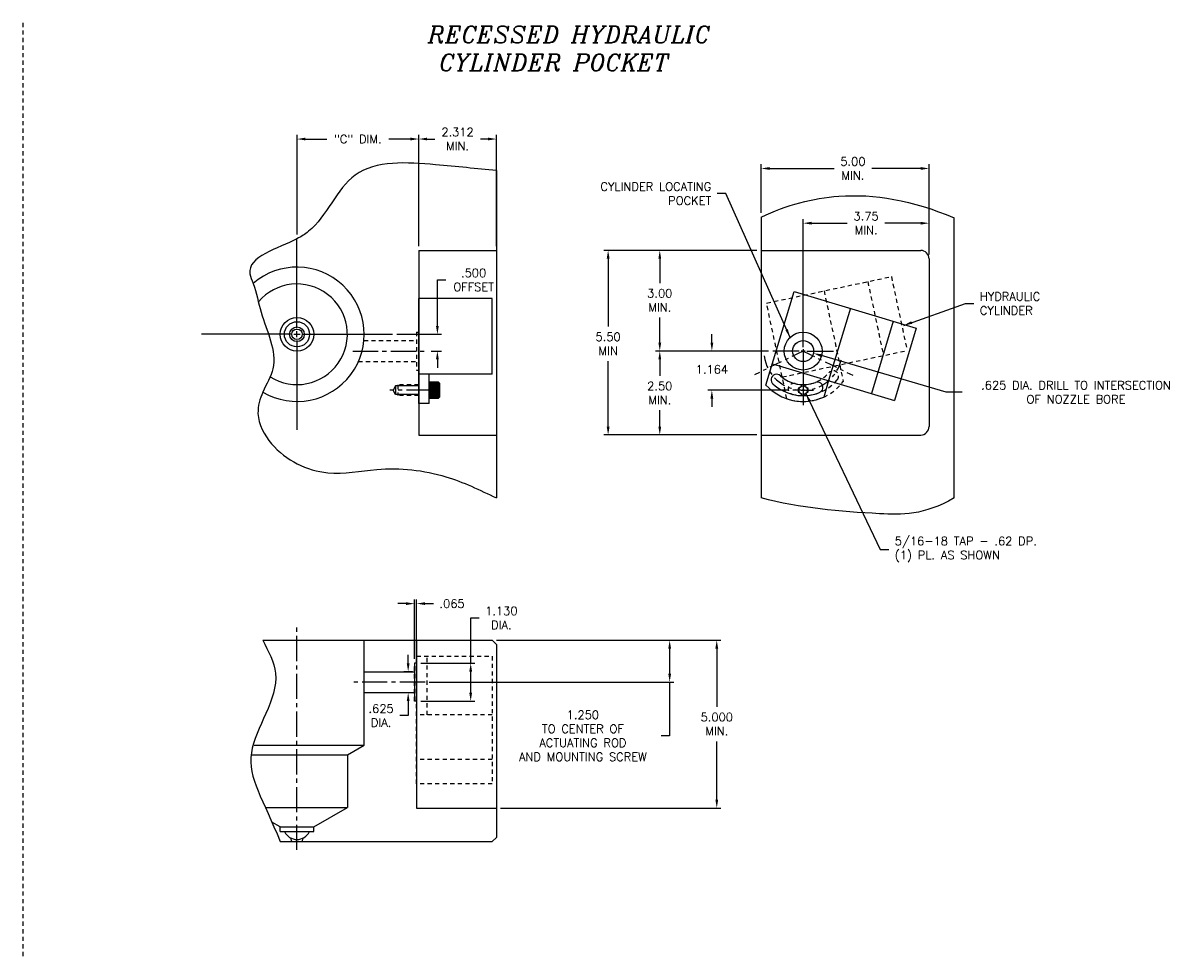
# Model space of a CAD drawing. Extents: x -30 to 81, y 162 to 199.
# Tile 6 of 6: x 47 to 81, y 166 to 194. Entities that reach past the tile are written whole.
import ezdxf

# ---------------------------------------------------------------- set-up
doc = ezdxf.new("R2010")
doc.units = 0
doc.header["$MEASUREMENT"] = 0
for name, pattern in [('CENTER2', [1.125, 0.75, -0.125, 0.125, -0.125]), ('ecw_5', [1, 0.375, -0.125, 0.0625, -0.125, 0.3125]), ('HIDDEN2', [0.1875, 0.125, -0.0625])]:
    doc.linetypes.add(name, pattern=pattern)
doc.layers.get('DEFPOINTS').update_dxf_attribs({"linetype": 'CONTINUOUS'})
for name, color, linetype in [('CYC_HIDDEN', 1, 'HIDDEN2'), ('DIMENSIONS', 4, 'CONTINUOUS'), ('DSCV_BORE_SOLID', 1, 'CONTINUOUS'), ('FASTENER_SOLID', 7, 'CONTINUOUS'), ('MA_SHAPE_HIDDEN', 6, 'HIDDEN2'), ('NP_SHAPE_SOLID', 6, 'CONTINUOUS'), ('POCKET', 4, 'CENTER2'), ('SCV200_BORE_CENTER', 22, 'CENTER2'), ('SCV200_BORE_HIDDEN', 10, 'HIDDEN2'), ('SCV200_BORE_SOLID', 1, 'CONTINUOUS'), ('SCV400_BORE_SOLID', 1, 'CONTINUOUS'), ('SCV_HYD_CYL_SHAPE', 3, 'CONTINUOUS'), ('TAP', 1, 'CONTINUOUS'), ('TAP_HIDDEN', 1, 'HIDDEN2')]:
    doc.layers.add(name, color=color, linetype=linetype)
doc.styles.add('ITALIC', font='italic.shx')
doc.styles.add('ROMANS', font='romans.shx')
doc.dimstyles.new('CATALOG', dxfattribs={"dimscale": 2, "dimtxt": 0.125, "dimasz": 0.125, "dimexe": 0.0625, "dimexo": 0.0625, "dimgap": 0.09, "dimtad": 0, "dimtih": 1, "dimtoh": 1, "dimdec": 3, "dimzin": 4, "dimdsep": 46, "dimtxsty": 'ROMANS', "dimcen": 0, "dimclrd": 256, "dimclre": 256, "dimclrt": 256, "dimadec": 0, "dimazin": 0, "dimtfac": 0.7, "dimtdec": 3, "dimtofl": 0, "dimtmove": 0, "dimatfit": 3, "dimfxl": 1, "dimtolj": 1, "dimtzin": 4, "dimlwd": -1, "dimlwe": -1, "dimarcsym": 0})

# ---------------------------------------------------------------- blocks, each defined once
blk = doc.blocks.new('*D23')
at = {"layer": 'DEFPOINTS', "color": 0}
for p in [(59.001, 176.45), (58.936, 174.676), (59.001, 174.676)]:
    blk.add_point(p, dxfattribs=at)
at = {"layer": 'DIMENSIONS'}
for p, q in [((58.936, 174.801), (58.936, 176.575)), ((59.001, 174.801), (59.001, 176.575)), ((58.686, 176.45), (58.436, 176.45)), ((59.251, 176.45), (59.501, 176.45))]:
    blk.add_line(p, q, dxfattribs=at)
for points in [[(58.686, 176.492), (58.686, 176.409), (58.936, 176.45)], [(59.251, 176.492), (59.251, 176.409), (59.001, 176.45)]]:
    blk.add_solid(points, dxfattribs=at)
at = {"layer": 'DIMENSIONS', "insert": (60.056, 176.45), "char_height": 0.25, "attachment_point": 5, "style": 'ROMANS'}
blk.add_mtext('\\A1;.065 ', dxfattribs=at)
blk = doc.blocks.new('*D24')
at = {"layer": 'DEFPOINTS', "color": 0}
for p in [(59.001, 174.676), (60.61, 174.676), (59.001, 173.546)]:
    blk.add_point(p, dxfattribs=at)
at = {"layer": 'DIMENSIONS'}
for p, q in [((60.61, 174.676), (60.61, 176.025)), ((60.61, 176.025), (60.86, 176.025)), ((59.126, 174.676), (60.735, 174.676)), ((60.61, 173.796), (60.61, 174.426)), ((59.126, 173.546), (60.735, 173.546))]:
    blk.add_line(p, q, dxfattribs=at)
for points in [[(60.568, 174.426), (60.652, 174.426), (60.61, 174.676)], [(60.568, 173.796), (60.652, 173.796), (60.61, 173.546)]]:
    blk.add_solid(points, dxfattribs=at)
at = {"layer": 'DIMENSIONS', "insert": (61.522, 176.025), "char_height": 0.25, "attachment_point": 5, "style": 'ROMANS'}
blk.add_mtext('\\A1;1.130 \\PDIA.', dxfattribs=at)
blk = doc.blocks.new('*D25')
at = {"layer": 'DEFPOINTS', "color": 0}
for p in [(61.25, 175.361), (59.251, 174.111), (66.535, 174.111)]:
    blk.add_point(p, dxfattribs=at)
at = {"layer": 'DIMENSIONS'}
for p, q in [((61.375, 175.361), (66.66, 175.361)), ((66.535, 175.111), (66.535, 174.361)), ((59.376, 174.111), (66.66, 174.111)), ((66.535, 174.111), (66.535, 172.512)), ((66.535, 172.512), (66.285, 172.512))]:
    blk.add_line(p, q, dxfattribs=at)
for points in [[(66.494, 175.111), (66.577, 175.111), (66.535, 175.361)], [(66.494, 174.361), (66.577, 174.361), (66.535, 174.111)]]:
    blk.add_solid(points, dxfattribs=at)
at = {"layer": 'DIMENSIONS', "insert": (63.951, 172.512), "char_height": 0.25, "attachment_point": 5, "style": 'ROMANS'}
blk.add_mtext('\\A1;1.250 \\P{\\C4;TO CENTER OF \\PACTUATING ROD \\PAND MOUNTING SCREW}', dxfattribs=at)
blk = doc.blocks.new('*D26')
at = {"layer": 'DEFPOINTS', "color": 0}
for p in [(58.748, 174.423), (59.001, 174.423), (59.001, 173.798)]:
    blk.add_point(p, dxfattribs=at)
at = {"layer": 'DIMENSIONS'}
for p, q in [((58.748, 174.673), (58.748, 174.923)), ((58.876, 174.423), (58.623, 174.423)), ((58.876, 173.798), (58.623, 173.798)), ((58.748, 173.548), (58.748, 173.115)), ((58.748, 173.115), (58.498, 173.115))]:
    blk.add_line(p, q, dxfattribs=at)
for points in [[(58.707, 174.673), (58.79, 174.673), (58.748, 174.423)], [(58.707, 173.548), (58.79, 173.548), (58.748, 173.798)]]:
    blk.add_solid(points, dxfattribs=at)
at = {"layer": 'DIMENSIONS', "insert": (57.943, 173.115), "char_height": 0.25, "attachment_point": 5, "style": 'ROMANS'}
blk.add_mtext('\\A1;.625 \\PDIA.', dxfattribs=at)
blk = doc.blocks.new('*D27')
at = {"layer": 'DEFPOINTS', "color": 0}
for p in [(61.25, 175.361), (61.375, 170.361), (67.938, 170.361)]:
    blk.add_point(p, dxfattribs=at)
at = {"layer": 'DIMENSIONS'}
for p, q in [((61.375, 175.361), (68.063, 175.361)), ((67.938, 175.111), (67.938, 173.374)), ((67.938, 170.611), (67.938, 172.347)), ((61.5, 170.361), (68.063, 170.361))]:
    blk.add_line(p, q, dxfattribs=at)
for points in [[(67.896, 175.111), (67.98, 175.111), (67.938, 175.361)], [(67.896, 170.611), (67.98, 170.611), (67.938, 170.361)]]:
    blk.add_solid(points, dxfattribs=at)
at = {"layer": 'DIMENSIONS', "insert": (67.938, 172.861), "char_height": 0.25, "attachment_point": 5, "style": 'ROMANS'}
blk.add_mtext('\\A1;5.000 \\PMIN.', dxfattribs=at)
blk = doc.blocks.new('*D28')
at = {"layer": 'DEFPOINTS', "color": 0}
for p in [(74.26, 189.413), (69.26, 187.966), (74.26, 186.724)]:
    blk.add_point(p, dxfattribs=at)
at = {"layer": 'DIMENSIONS'}
for p, q in [((69.26, 188.091), (69.26, 189.538)), ((74.26, 186.849), (74.26, 189.538)), ((69.51, 189.413), (71.431, 189.413)), ((74.01, 189.413), (72.552, 189.413))]:
    blk.add_line(p, q, dxfattribs=at)
for points in [[(69.51, 189.455), (69.51, 189.372), (69.26, 189.413)], [(74.01, 189.455), (74.01, 189.372), (74.26, 189.413)]]:
    blk.add_solid(points, dxfattribs=at)
at = {"layer": 'DIMENSIONS', "insert": (71.991, 189.413), "char_height": 0.25, "attachment_point": 5, "style": 'ROMANS'}
blk.add_mtext('\\A1;5.00 \\PMIN.', dxfattribs=at)
blk = doc.blocks.new('*D29')
at = {"layer": 'DEFPOINTS', "color": 0}
for p in [(66.241, 186.974), (69.26, 186.974), (69.606, 183.974)]:
    blk.add_point(p, dxfattribs=at)
at = {"layer": 'DIMENSIONS'}
for p, q in [((69.135, 186.974), (66.116, 186.974)), ((66.241, 186.724), (66.241, 185.999)), ((66.241, 184.224), (66.241, 184.973)), ((69.481, 183.974), (66.116, 183.974))]:
    blk.add_line(p, q, dxfattribs=at)
for points in [[(66.199, 186.724), (66.283, 186.724), (66.241, 186.974)], [(66.199, 184.224), (66.283, 184.224), (66.241, 183.974)]]:
    blk.add_solid(points, dxfattribs=at)
at = {"layer": 'DIMENSIONS', "insert": (66.241, 185.486), "char_height": 0.25, "attachment_point": 5, "style": 'ROMANS'}
blk.add_mtext('\\A1;3.00 \\PMIN.', dxfattribs=at)
blk = doc.blocks.new('*D30')
at = {"layer": 'DEFPOINTS', "color": 0}
for p in [(69.606, 183.974), (66.241, 181.474), (69.26, 181.474)]:
    blk.add_point(p, dxfattribs=at)
at = {"layer": 'DIMENSIONS'}
for p, q in [((69.481, 183.974), (66.116, 183.974)), ((66.241, 183.724), (66.241, 183.237)), ((66.241, 181.724), (66.241, 182.21)), ((69.135, 181.474), (66.116, 181.474))]:
    blk.add_line(p, q, dxfattribs=at)
for points in [[(66.199, 183.724), (66.283, 183.724), (66.241, 183.974)], [(66.199, 181.724), (66.283, 181.724), (66.241, 181.474)]]:
    blk.add_solid(points, dxfattribs=at)
at = {"layer": 'DIMENSIONS', "insert": (66.241, 182.724), "char_height": 0.25, "attachment_point": 5, "style": 'ROMANS'}
blk.add_mtext('\\A1;2.50 \\PMIN.', dxfattribs=at)
blk = doc.blocks.new('*D31')
at = {"layer": 'DEFPOINTS', "color": 0}
for p in [(67.792, 183.974), (69.606, 183.974), (70.198, 182.81)]:
    blk.add_point(p, dxfattribs=at)
at = {"layer": 'DIMENSIONS'}
for p, q in [((67.792, 184.224), (67.792, 184.474)), ((69.481, 183.974), (67.667, 183.974)), ((70.073, 182.81), (67.667, 182.81)), ((67.792, 182.56), (67.792, 182.31))]:
    blk.add_line(p, q, dxfattribs=at)
for points in [[(67.751, 184.224), (67.834, 184.224), (67.792, 183.974)], [(67.751, 182.56), (67.834, 182.56), (67.792, 182.81)]]:
    blk.add_solid(points, dxfattribs=at)
at = {"layer": 'DIMENSIONS', "insert": (67.792, 183.428), "char_height": 0.25, "attachment_point": 5, "style": 'ROMANS'}
blk.add_mtext('\\A1;1.164 ', dxfattribs=at)
blk = doc.blocks.new('*D33')
at = {"layer": 'DEFPOINTS', "color": 0}
for p in [(61.375, 190.29), (59.063, 186.974), (61.375, 186.974)]:
    blk.add_point(p, dxfattribs=at)
at = {"layer": 'DIMENSIONS'}
for p, q in [((59.063, 187.099), (59.063, 190.415)), ((59.313, 190.29), (59.539, 190.29)), ((61.125, 190.29), (60.899, 190.29)), ((61.375, 187.099), (61.375, 190.415))]:
    blk.add_line(p, q, dxfattribs=at)
for points in [[(59.313, 190.332), (59.313, 190.249), (59.063, 190.29)], [(61.125, 190.332), (61.125, 190.249), (61.375, 190.29)]]:
    blk.add_solid(points, dxfattribs=at)
at = {"layer": 'DIMENSIONS', "insert": (60.219, 190.29), "char_height": 0.25, "attachment_point": 5, "style": 'ROMANS'}
blk.add_mtext('\\A1;2.312 \\PMIN.', dxfattribs=at)
blk = doc.blocks.new('*D34')
at = {"layer": 'DEFPOINTS', "color": 0}
for p in [(59.063, 190.29), (55.438, 187.318), (59.063, 186.974)]:
    blk.add_point(p, dxfattribs=at)
at = {"layer": 'DIMENSIONS'}
for p, q in [((55.438, 187.443), (55.438, 190.415)), ((55.688, 190.29), (56.326, 190.29)), ((58.813, 190.29), (58.175, 190.29)), ((59.063, 187.099), (59.063, 190.415))]:
    blk.add_line(p, q, dxfattribs=at)
for points in [[(55.688, 190.332), (55.688, 190.249), (55.438, 190.29)], [(58.813, 190.332), (58.813, 190.249), (59.063, 190.29)]]:
    blk.add_solid(points, dxfattribs=at)
at = {"layer": 'DIMENSIONS', "insert": (57.25, 190.29), "char_height": 0.25, "attachment_point": 5, "style": 'ROMANS'}
blk.add_mtext('\\A1;"C" DIM.', dxfattribs=at)
blk = doc.blocks.new('*D35')
at = {"layer": 'DEFPOINTS', "color": 0}
for p in [(58.282, 184.474), (59.618, 184.474), (59.313, 183.974)]:
    blk.add_point(p, dxfattribs=at)
at = {"layer": 'DIMENSIONS'}
for p, q in [((59.618, 184.724), (59.618, 186.094)), ((59.618, 186.094), (59.868, 186.094)), ((58.407, 184.474), (59.743, 184.474)), ((59.438, 183.974), (59.743, 183.974)), ((59.618, 183.724), (59.618, 183.474))]:
    blk.add_line(p, q, dxfattribs=at)
for points in [[(59.576, 184.724), (59.66, 184.724), (59.618, 184.474)], [(59.576, 183.724), (59.66, 183.724), (59.618, 183.974)]]:
    blk.add_solid(points, dxfattribs=at)
at = {"layer": 'DIMENSIONS', "insert": (60.697, 186.094), "char_height": 0.25, "attachment_point": 5, "style": 'ROMANS'}
blk.add_mtext('\\A1;.500 \\POFFSET', dxfattribs=at)
blk = doc.blocks.new('*D36')
at = {"layer": 'DEFPOINTS', "color": 0}
for p in [(69.26, 186.974), (64.703, 181.474), (69.26, 181.474)]:
    blk.add_point(p, dxfattribs=at)
at = {"layer": 'DIMENSIONS'}
for p, q in [((69.135, 186.974), (64.578, 186.974)), ((64.703, 186.724), (64.703, 184.703)), ((64.703, 181.724), (64.703, 183.677)), ((69.135, 181.474), (64.578, 181.474))]:
    blk.add_line(p, q, dxfattribs=at)
for points in [[(64.661, 186.724), (64.745, 186.724), (64.703, 186.974)], [(64.661, 181.724), (64.745, 181.724), (64.703, 181.474)]]:
    blk.add_solid(points, dxfattribs=at)
at = {"layer": 'DIMENSIONS', "insert": (64.703, 184.19), "char_height": 0.25, "attachment_point": 5, "style": 'ROMANS'}
blk.add_mtext('\\A1;5.50 \\PMIN', dxfattribs=at)
blk = doc.blocks.new('*D37')
at = {"layer": 'DEFPOINTS', "color": 0}
for p in [(70.51, 187.783), (74.26, 186.724), (70.51, 183.974)]:
    blk.add_point(p, dxfattribs=at)
at = {"layer": 'DIMENSIONS'}
for p, q in [((70.51, 184.099), (70.51, 187.908)), ((70.76, 187.783), (71.824, 187.783)), ((74.01, 187.783), (72.946, 187.783)), ((74.26, 186.849), (74.26, 187.908))]:
    blk.add_line(p, q, dxfattribs=at)
for points in [[(70.76, 187.824), (70.76, 187.741), (70.51, 187.783)], [(74.01, 187.824), (74.01, 187.741), (74.26, 187.783)]]:
    blk.add_solid(points, dxfattribs=at)
at = {"layer": 'DIMENSIONS', "insert": (72.385, 187.783), "char_height": 0.25, "attachment_point": 5, "style": 'ROMANS'}
blk.add_mtext('\\A1;3.75 \\PMIN.', dxfattribs=at)
blk = doc.blocks.new('*D38')
at = {"layer": 'DEFPOINTS', "color": 0}
for p in [(70.816, 183.909), (73.924, 182.995)]:
    blk.add_point(p, dxfattribs=at)
at = {"layer": 'DIMENSIONS'}
for p, q in [((74.764, 182.748), (71.056, 183.838)), ((75.247, 182.748), (74.764, 182.748))]:
    blk.add_line(p, q, dxfattribs=at)
blk.add_solid([(71.068, 183.878), (71.044, 183.798), (70.816, 183.909)], dxfattribs=at)
at = {"layer": 'DIMENSIONS', "insert": (78.635, 182.748), "char_height": 0.25, "attachment_point": 5, "style": 'ROMANS'}
blk.add_mtext('\\A1;.625 DIA. DRILL TO INTERSECTION\\POF NOZZLE BORE', dxfattribs=at)

msp = doc.modelspace()

# ---------------------------------------------------------------- linework, layer by layer
at = {"layer": 'CYC_HIDDEN'}
for p, q in [((69.42079, 185.40356), (73.1371, 186.19189)), ((73.1371, 186.19189), (73.604, 183.99087)), ((71.1327, 185.76671), (71.5996, 183.56568)), ((72.43473, 186.0429), (72.90163, 183.84188)), ((70.02524, 182.55409), (69.42079, 185.40356)), ((69.88769, 183.20254), (73.604, 183.99087)), ((71.59959, 183.56568), (71.70537, 183.06703))]:
    msp.add_line(p, q, dxfattribs=at)
for centre, radius, start, end in [((71.40162, 183.22494), 0.164, 319.278449, 139.976718), ((70.51025, 183.97351), 1.5, 251.134662, 322.820161), ((70.22819, 182.8442), 0.164, 75.976415, 260.565255), ((70.51025, 183.97351), 1.328, 255.976611, 319.976521), ((70.51025, 183.97351), 1, 255.976474, 319.976446)]:
    msp.add_arc(centre, radius, start, end, dxfattribs=at)
at = {"layer": 'DIMENSIONS'}
for p, q in [((55.43772, 184.65351), (55.43772, 187.31751)), ((55.25772, 184.47351), (52.59372, 184.47351)), ((55.34772, 184.47351), (55.52772, 184.47351)), ((55.43772, 184.38351), (55.43772, 184.56351)), ((55.61772, 184.47351), (58.28172, 184.47351)), ((55.43772, 184.29351), (55.43772, 181.62951))]:
    msp.add_line(p, q, dxfattribs=at)
at = {"layer": 'DSCV_BORE_SOLID'}
for p, q in [((70.51025, 184.08751), (70.51025, 184.87801)), ((70.51025, 184.03051), (70.51025, 183.91651)), ((70.39625, 183.97351), (69.60575, 183.97351)), ((70.56725, 183.97351), (70.45325, 183.97351)), ((70.51025, 183.97351), (70.51025, 182.36001)), ((70.51025, 183.85951), (70.51025, 183.06901)), ((70.62425, 183.97351), (71.41475, 183.97351)), ((70.43912, 182.80951), (70.19825, 182.80951)), ((70.54582, 182.80951), (70.47469, 182.80951)), ((70.51025, 182.84508), (70.51025, 182.77394)), ((70.51025, 182.73837), (70.51025, 182.49751)), ((70.58139, 182.80951), (70.82225, 182.80951))]:
    msp.add_line(p, q, dxfattribs=at)
for centre, radius in [((70.51025, 183.97351), 0.565), ((70.51025, 183.97351), 0.3125), ((70.51025, 182.80951), 0.1248)]:
    msp.add_circle(centre, radius, dxfattribs=at)
for start, end in [(149.999997, 209.999999), (60.000002, 120.000003), (240.000007, 299.999995), (329.999934, 29.999922)]:
    msp.add_arc((70.51025, 182.80951), 0.156, start, end, dxfattribs=at)
at = {"layer": 'FASTENER_SOLID'}
for p, q in [((59.37572, 183.04354), (59.37572, 182.80916)), ((59.64916, 183.04354), (59.37572, 183.04354)), ((59.39064, 183.02261), (59.63145, 183.02261)), ((59.64916, 182.57478), (59.64916, 183.04354)), ((59.68822, 183.00447), (59.64916, 183.04354)), ((59.37572, 182.80916), (59.37572, 182.57478)), ((59.39064, 182.99963), (59.63145, 182.99963)), ((59.39064, 182.99963), (59.63489, 182.99963)), ((59.39064, 182.97664), (59.63145, 182.97664)), ((59.39064, 182.95365), (59.63145, 182.95365)), ((59.39064, 182.93066), (59.63145, 182.93066)), ((59.39064, 182.90768), (59.63145, 182.90768)), ((59.39064, 182.88469), (59.63145, 182.88469)), ((59.39064, 182.86171), (59.63145, 182.86171)), ((59.39064, 182.83872), (59.63145, 182.83872)), ((59.39064, 182.81574), (59.63145, 182.81574)), ((59.39064, 182.79275), (59.63145, 182.79275)), ((59.39064, 182.76976), (59.63145, 182.76976)), ((59.39064, 182.74677), (59.63145, 182.74677)), ((59.39064, 182.72379), (59.63145, 182.72379)), ((59.39064, 182.7008), (59.63145, 182.7008)), ((59.39064, 182.67453), (59.63145, 182.67453)), ((59.68822, 182.61385), (59.68822, 183.00447)), ((59.37572, 182.57478), (59.64916, 182.57478)), ((59.39064, 182.64826), (59.63145, 182.64826)), ((59.39064, 182.62198), (59.63145, 182.62198)), ((59.39064, 182.59571), (59.63145, 182.59571)), ((59.64916, 182.57478), (59.68822, 182.61385))]:
    msp.add_line(p, q, dxfattribs=at)
at = {"layer": 'MA_SHAPE_HIDDEN'}
msp.add_line((47.27416, 193.75148), (47.27416, 165.94881), dxfattribs=at)
at = {"layer": 'NP_SHAPE_SOLID'}
for p, q in [((61.37522, 189.34851), (61.37522, 179.59851)), ((69.26025, 187.96575), (69.26025, 179.59851)), ((75.01025, 179.59851), (75.01025, 187.94042)), ((59.06322, 186.97351), (61.37522, 186.97351)), ((59.06322, 186.97351), (59.06322, 181.47351)), ((69.26025, 186.97351), (74.01025, 186.97351)), ((74.26025, 186.72351), (74.26025, 181.72351)), ((59.06322, 181.47351), (61.37522, 181.47351)), ((69.26025, 181.47351), (74.01025, 181.47351)), ((54.41716, 175.36057), (61.25022, 175.36057)), ((59.00072, 175.36057), (59.00072, 170.36057)), ((61.37522, 175.23557), (61.25022, 175.36057)), ((61.37522, 175.23557), (61.37522, 169.48557)), ((58.93572, 174.67557), (58.93572, 173.54557)), ((59.00072, 174.67557), (58.93572, 174.67557)), ((59.00072, 173.54557), (58.93572, 173.54557)), ((59.00072, 170.36057), (61.37522, 170.36057)), ((61.25022, 169.36057), (61.37522, 169.48557)), ((54.93375, 169.36057), (61.25022, 169.36057))]:
    msp.add_line(p, q, dxfattribs=at)
for centre, start, end in [((74.01025, 186.72351), 0, 89.999996), ((74.01025, 181.72351), 270.000001, 359.999996)]:
    msp.add_arc(centre, 0.25, start, end, dxfattribs=at)
msp.add_spline([(61.37522, 189.34851), (59.55991, 189.52406), (57.16898, 189.2135), (55.78223, 187.54126), (55.43772, 187.31751), (54.03685, 186.27514), (54.1324, 185.98881), (54.36987, 185.12966), (54.71884, 183.44817), (54.4208, 182.75134), (54.27594, 182.11842), (54.6824, 181.21063), (56.35606, 180.35062), (57.81453, 180.44618), (59.87074, 180.23118), (61.37522, 179.59851)], degree=3, dxfattribs=at)
for points, knots in [([(69.26025, 187.96575), (70.02632, 188.33583), (71.83837, 188.79779), (73.73369, 188.47838), (75.01025, 187.94042)], [0, 0, 0, 0, 2.3557209, 5.57224888, 5.57224888, 5.57224888, 5.57224888]), ([(75.01025, 179.59851), (74.10453, 179.07469), (72.25641, 179.13405), (70.43212, 179.2925), (69.26025, 179.59851)], [2.79467798, 2.79467798, 2.79467798, 2.79467798, 4.76297284, 8.29829261, 8.29829261, 8.29829261, 8.29829261]), ([(54.41716, 175.36057), (54.58299, 175.03655), (55.17981, 173.98305), (53.48671, 171.85343), (54.44612, 170.61638), (54.93375, 169.36057)], [4.65159344, 4.65159344, 4.65159344, 4.65159344, 5.69172688, 8.04987344, 10.48729651, 10.48729651, 10.48729651, 10.48729651])]:
    msp.add_open_spline(points, degree=3, knots=knots, dxfattribs=at)
at = {"layer": 'POCKET', "color": 4, "linetype": 'ecw_5'}
for q in [(69.06005, 183.2662), (71.98618, 183.25365)]:
    msp.add_line((70.51025, 183.97351), q, dxfattribs=at)
msp.add_arc((70.50962, 183.97427), 1.16479, 187.249986, 346.952163, dxfattribs=at)
at = {"layer": 'SCV200_BORE_CENTER'}
for p, q in [((57.10301, 183.97351), (59.31322, 183.97351)), ((55.43772, 169.11175), (55.43772, 175.80054)), ((59.25072, 174.11057), (57.12703, 174.11057))]:
    msp.add_line(p, q, dxfattribs=at)
at = {"layer": 'SCV200_BORE_HIDDEN'}
for p, q in [((58.99322, 184.53851), (58.99322, 183.40851)), ((58.99322, 184.53851), (59.06322, 184.53851)), ((57.42891, 184.28601), (58.99322, 184.28601)), ((57.26524, 183.66101), (58.99322, 183.66101)), ((58.99322, 183.40851), (59.06322, 183.40851))]:
    msp.add_line(p, q, dxfattribs=at)
at = {"layer": 'SCV200_BORE_SOLID'}
for p, q in [((57.43772, 172.23557), (57.43772, 175.36057)), ((57.43772, 174.42307), (58.93572, 174.42307)), ((57.43772, 173.79807), (58.93572, 173.79807)), ((54.16627, 172.23557), (57.43772, 172.23557)), ((56.93772, 171.9469), (57.43772, 172.23557)), ((54.06997, 171.9469), (56.93772, 171.9469)), ((56.93772, 171.9469), (56.93772, 170.37478))]:
    msp.add_line(p, q, dxfattribs=at)
for radius in [0.50025, 0.375, 0.2185, 0.156]:
    msp.add_circle((55.43772, 184.47351), radius, dxfattribs=at)
for radius, start, end in [(2, 239.438554, 130.742498), (1.5, 237.68263, 139.933107)]:
    msp.add_arc((55.43772, 184.47351), radius, start, end, dxfattribs=at)
at = {"layer": 'SCV400_BORE_SOLID'}
for p, q in [((54.49631, 170.37478), (56.93772, 170.37478)), ((55.93797, 169.79757), (56.93772, 170.37478)), ((54.93747, 169.79757), (54.69327, 169.93856)), ((54.93747, 169.65757), (54.93747, 169.79757)), ((54.93747, 169.79757), (55.93797, 169.79757)), ((55.93797, 169.65757), (55.93797, 169.79757)), ((54.93747, 169.65757), (55.93797, 169.65757)), ((55.28172, 169.36057), (55.25325, 169.46682)), ((55.59372, 169.36057), (55.62219, 169.46682))]:
    msp.add_line(p, q, dxfattribs=at)
msp.add_arc((55.43772, 169.82877), 0.40625, 204.923979, 335.076021, dxfattribs=at)
at = {"layer": 'SCV_HYD_CYL_SHAPE'}
for p, q in [((69.40318, 182.96139), (70.24139, 185.75106)), ((70.24139, 185.75106), (73.8797, 184.65787)), ((61.25074, 185.53601), (59.06322, 185.53601)), ((59.06322, 182.41101), (59.06322, 185.53601)), ((61.25074, 183.28601), (61.25074, 185.53601)), ((71.91737, 185.24749), (71.26992, 183.09265)), ((73.19207, 184.86448), (72.54462, 182.70965)), ((73.8797, 184.65787), (73.23225, 182.50304)), ((69.59393, 183.59623), (73.23225, 182.50304)), ((61.25074, 183.28601), (59.06322, 183.28601)), ((59.37522, 182.41101), (59.37522, 183.28601)), ((71.26991, 183.09265), (71.12323, 182.60447)), ((59.37522, 182.41101), (59.06322, 182.41101))]:
    msp.add_line(p, q, dxfattribs=at)
at = {"layer": 'SCV_HYD_CYL_SHAPE', "linetype": 'HIDDEN2'}
for p, q in [((59.00072, 174.88322), (61.25074, 174.88322)), ((59.00072, 171.08422), (59.00072, 174.88322)), ((59.31272, 173.13322), (59.31272, 174.88322)), ((61.25074, 174.88322), (61.25074, 171.08422)), ((58.93572, 173.54807), (58.93572, 174.67307)), ((59.00072, 174.67307), (58.93572, 174.67307)), ((59.00072, 173.54807), (58.93572, 173.54807)), ((61.25074, 173.13322), (59.00072, 173.13322)), ((61.25074, 171.80222), (59.00145, 171.80222)), ((61.25074, 171.08422), (59.00072, 171.08422))]:
    msp.add_line(p, q, dxfattribs=at)
at = {"layer": 'SCV_HYD_CYL_SHAPE'}
for centre, radius, start, end in [((69.72052, 183.1184), 0.164, 47.276175, 231.865015), ((70.51025, 183.97351), 1, 227.276241, 291.276213), ((70.93263, 182.88884), 0.164, 290.578216, 111.276485), ((70.51025, 183.97351), 1.5, 222.434429, 294.119928), ((70.51025, 183.97351), 1.328, 227.276378, 291.276288)]:
    msp.add_arc(centre, radius, start, end, dxfattribs=at)
at = {"layer": 'TAP', "linetype": 'CENTER2'}
msp.add_line((59.4477, 182.80951), (58.20426, 182.80951), dxfattribs=at)
at = {"layer": 'TAP'}
for p, q in [((58.37572, 182.94001), (58.30037, 182.80951)), ((58.37572, 182.67901), (58.30037, 182.80951)), ((59.06322, 182.94001), (58.37572, 182.94001)), ((58.37572, 182.94001), (58.37572, 182.67901)), ((59.06322, 182.67901), (58.37572, 182.67901))]:
    msp.add_line(p, q, dxfattribs=at)
at = {"layer": 'TAP_HIDDEN'}
for p, q in [((58.43822, 182.96576), (58.43822, 182.65326)), ((59.06322, 182.96576), (58.43822, 182.96576)), ((59.06322, 182.65326), (58.43822, 182.65326))]:
    msp.add_line(p, q, dxfattribs=at)

# ---------------------------------------------------------------- texts
at = {"layer": 'DIMENSIONS', "insert": (59.33527, 193.65182), "char_height": 0.5, "width": 35.1429, "attachment_point": 1, "style": 'ITALIC'}
msp.add_mtext('RECESSED HYDRAULIC\\P CYLINDER POCKET', dxfattribs=at)
at = {"layer": 'DIMENSIONS', "char_height": 0.25, "style": 'ROMANS'}
for s, insert, attachment_point in [('CYLINDER LOCATING\\PPOCKET', (67.77423, 188.66578), 6), ('HYDRAULIC\\PCYLINDER', (75.77238, 185.39095), 4), ('5/16-18 TAP - .62 DP.\\P(1) PL. AS SHOWN', (73.23797, 178.06495), 4)]:
    msp.add_mtext(s, dxfattribs=dict(at, insert=insert, attachment_point=attachment_point))

# ---------------------------------------------------------------- dimensions: what is measured, and where the dimension line sits
at = {"layer": 'DIMENSIONS'}
for base, p1, p2, text, override, picture, middle in [((59.06322, 190.29035), (55.43772, 187.31751), (59.06322, 186.97351), '"C" DIM.', {"dimpost": ' '}, '*D34', (57.25047, 190.29035)), ((61.37522, 190.29035), (59.06322, 186.97351), (61.37522, 186.97351), '<>\\PMIN.', {"dimpost": ' '}, '*D33', (60.21922, 190.29035)), ((70.51025, 187.78261), (74.26025, 186.72351), (70.51025, 183.97351), '<>\\PMIN.', {"dimdec": 2, "dimpost": ' '}, '*D37', (72.38525, 187.78261))]:
    dim = msp.add_linear_dim(base=base, p1=p1, p2=p2, text=text, dimstyle='CATALOG', override=override, dxfattribs=at)
    dim.commit()
    dim.dimension.update_dxf_attribs({"geometry": picture, "text_midpoint": middle})
dim = msp.add_linear_dim(base=(74.26025, 189.41346), p1=(69.26025, 187.96575), p2=(74.26025, 186.72351), text='<>\\PMIN.', dimstyle='CATALOG', override={"dimdec": 2, "dimpost": ' '}, dxfattribs=at)
dim.commit()
dim.dimension.update_dxf_attribs({"geometry": '*D28', "text_midpoint": (71.99147, 189.41346), "dimtype": 160})
for base, p1, p2, text, override, picture, middle in [((64.70306, 181.47351), (69.26025, 186.97351), (69.26025, 181.47351), '<>\\PMIN', {"dimdec": 2, "dimpost": ' '}, '*D36', (64.70306, 184.18997)), ((66.24103, 186.97351), (69.60575, 183.97351), (69.26025, 186.97351), '<>\\PMIN.', {"dimdec": 2, "dimpost": ' '}, '*D29', (66.24103, 185.48604)), ((59.61809, 184.47351), (59.31322, 183.97351), (58.28172, 184.47351), '<>\\POFFSET', {"dimpost": ' '}, '*D35', (60.6969, 186.09447)), ((60.61005, 174.67557), (59.00072, 173.54557), (59.00072, 174.67557), '<>\\PDIA.', {"dimpost": ' '}, '*D24', (61.5222, 176.02515)), ((66.53547, 174.11057), (61.25022, 175.36057), (59.25072, 174.11057), '<>\\P{\\C4;TO CENTER OF \\PACTUATING ROD \\PAND MOUNTING SCREW}', {"dimpost": ' '}, '*D25', (63.9507, 172.51192)), ((58.74834, 174.42307), (59.00072, 173.79807), (59.00072, 174.42307), '<>\\PDIA.', {"dimpost": ' '}, '*D26', (57.94334, 173.11455))]:
    dim = msp.add_linear_dim(base=base, p1=p1, p2=p2, angle=90, text=text, dimstyle='CATALOG', override=override, dxfattribs=at)
    dim.commit()
    dim.dimension.update_dxf_attribs({"geometry": picture, "text_midpoint": middle, "dimtype": 160})
dim = msp.add_linear_dim(base=(67.79237, 183.97351), p1=(70.19825, 182.80951), p2=(69.60575, 183.97351), angle=90, dimstyle='CATALOG', override={"dimpost": ' '}, dxfattribs=at)
dim.commit()
dim.dimension.update_dxf_attribs({"geometry": '*D31', "text_midpoint": (67.79237, 183.42836), "dimtype": 160})
dim = msp.add_radius_dim(center=(73.92412, 182.99485), mpoint=(70.81595, 183.90864), text='.625 DIA. DRILL TO INTERSECTION\\POF NOZZLE BORE', dimstyle='CATALOG', override={"dimpost": ' '}, dxfattribs=at)
dim.commit()
dim.dimension.update_dxf_attribs({"geometry": '*D38', "text_midpoint": (78.63539, 182.74784), "dimtype": 164})
for base, p1, p2, override, picture, middle in [((66.24103, 181.47351), (69.60575, 183.97351), (69.26025, 181.47351), {"dimdec": 2, "dimpost": ' '}, '*D30', (66.24103, 182.72351)), ((67.93792, 170.36057), (61.25022, 175.36057), (61.37522, 170.36057), {"dimpost": ' '}, '*D27', (67.93792, 172.86057))]:
    dim = msp.add_linear_dim(base=base, p1=p1, p2=p2, angle=90, text='<>\\PMIN.', dimstyle='CATALOG', override=override, dxfattribs=at)
    dim.commit()
    dim.dimension.update_dxf_attribs({"geometry": picture, "text_midpoint": middle})
dim = msp.add_linear_dim(base=(59.00072, 176.45042), p1=(58.93572, 174.67557), p2=(59.00072, 174.67557), dimstyle='CATALOG', override={"dimpost": ' '}, dxfattribs=at)
dim.commit()
dim.dimension.update_dxf_attribs({"geometry": '*D23', "text_midpoint": (60.05572, 176.45042), "dimtype": 160})

# ---------------------------------------------------------------- leaders
at = {"layer": 'DIMENSIONS', "annotation_type": 0, "has_hookline": 1}
for points, hookline_direction, text_width in [([(70.11983, 184.38191), (68.20423, 188.66578), (67.95423, 188.66578)], 1, 3.65476), ([(73.50758, 184.74003), (75.34238, 185.39095), (75.59238, 185.39095)], 0, 1.91667), ([(70.58979, 182.71333), (72.80797, 178.06495), (73.05797, 178.06495)], 0, 4.85714)]:
    msp.add_leader(points, dimstyle='CATALOG', dxfattribs=dict(at, hookline_direction=hookline_direction, text_width=text_width))

doc.saveas('drawing.dxf')
